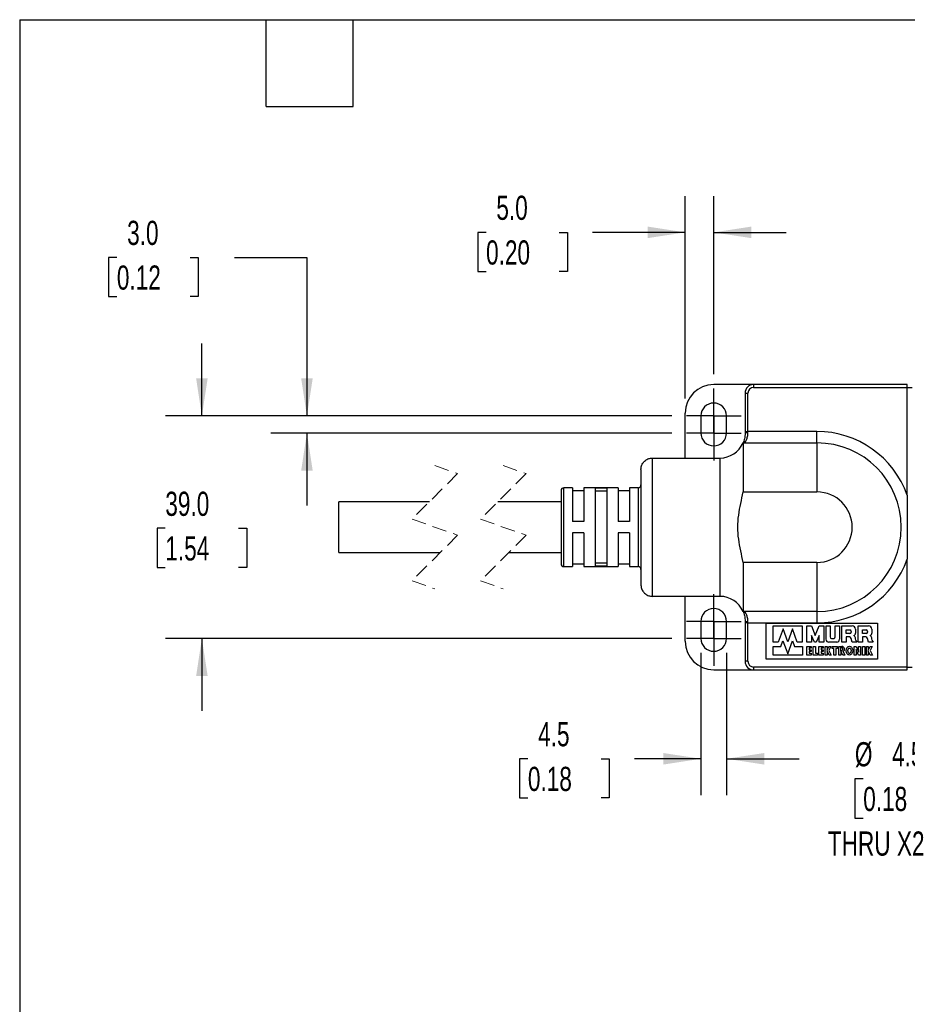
# Model space of a CAD drawing. Header units: millimetres. Extents: x 13 to 546, y 13 to 419.
# Tile 2 of 9: x 13 to 168, y 247 to 419. Entities that reach past the tile are written whole.
import ezdxf

# ---------------------------------------------------------------- set-up
doc = ezdxf.new("R2010")
doc.units = ezdxf.units.MM
doc.header["$LTSCALE"] = 2
for name, pattern in [('SLD-Center', [19.05, 15.24, -1.27, 1.27, -1.27]), ('SLD-Dashed', [1.905, 1.27, -0.635]), ('SLD-Solid', [0])]:
    doc.linetypes.add(name, pattern=pattern)
doc.layers.add('CENTER', color=40, linetype='SLD-Center')
doc.layers.add('DIMENSIONS', color=140, linetype='SLD-Solid', lineweight=25)
doc.layers.add('TEXT', color=140, linetype='SLD-Solid', lineweight=25)
doc.styles.add('SLDTEXTSTYLE0', font='TXT', dxfattribs={"width": 0.7})
doc.dimstyles.new('SLDDIMSTYLE1', dxfattribs={"dimtxt": 4.316016, "dimasz": 6.604, "dimexe": 0, "dimexo": 0.0625, "dimgap": 1.079004, "dimtad": 0, "dimtih": 1, "dimtoh": 1, "dimdec": 1, "dimrnd": 1e-09, "dimzin": 4, "dimdsep": 46, "dimtxsty": 'SLDTEXTSTYLE0', "dimsah": 1, "dimcen": 0.09, "dimadec": 0, "dimazin": 1, "dimtfac": 1, "dimtdec": 1, "dimtmove": 0, "dimatfit": 0, "dimfxl": 0, "dimfrac": 2, "dimtolj": 1, "dimtzin": 12, "dimarcsym": 0})
doc.dimstyles.new('SLDDIMSTYLE3', dxfattribs={"dimtxt": 4.316016, "dimasz": 6.604, "dimexe": 0, "dimexo": 0.0625, "dimgap": 1.079004, "dimtad": 0, "dimtih": 1, "dimtoh": 1, "dimdec": 1, "dimrnd": 1e-09, "dimzin": 12, "dimdsep": 46, "dimtxsty": 'SLDTEXTSTYLE0', "dimsah": 1, "dimcen": 0.09, "dimadec": 0, "dimazin": 3, "dimtfac": 1, "dimtdec": 1, "dimtmove": 0, "dimatfit": 0, "dimfxl": 0, "dimfrac": 2, "dimtolj": 1, "dimtzin": 12, "dimarcsym": 0})
doc.dimstyles.new('SLDDIMSTYLE4', dxfattribs={"dimtxt": 4.316016, "dimasz": 6.604, "dimexe": 0, "dimexo": 0.0625, "dimgap": 1.079004, "dimtad": 0, "dimtih": 1, "dimtoh": 1, "dimdec": 1, "dimrnd": 1e-09, "dimzin": 12, "dimdsep": 46, "dimtxsty": 'SLDTEXTSTYLE0', "dimsah": 1, "dimcen": 0, "dimadec": 0, "dimazin": 3, "dimtfac": 1, "dimtdec": 1, "dimtofl": 0, "dimtmove": 0, "dimatfit": 3, "dimfxl": 0, "dimfrac": 2, "dimtolj": 1, "dimtzin": 12, "dimarcsym": 0})

# ---------------------------------------------------------------- blocks, each defined once
blk = doc.blocks.new('_D_13')
at = {"layer": 'DIMENSIONS'}
for p, q in [((44.63, 349.67), (44.63, 362.37)), ((127.01, 349.67), (38.28, 349.67)), ((38.22, 329.97), (36.77, 329.97)), ((36.77, 329.97), (36.77, 323.11)), ((51.05, 329.97), (52.5, 329.97)), ((52.5, 329.97), (52.5, 323.11)), ((36.77, 323.11), (38.22, 323.11)), ((52.5, 323.11), (51.05, 323.11)), ((127.01, 310.67), (38.28, 310.67)), ((44.63, 310.67), (44.63, 297.97))]:
    blk.add_line(p, q, dxfattribs=at)
for points in [[(44.63, 349.67), (45.65, 356.27), (43.62, 356.27)], [(44.63, 310.67), (43.62, 304.07), (45.65, 304.07)]]:
    blk.add_solid(points, dxfattribs=at)
at = {"layer": 'DIMENSIONS', "char_height": 4.233, "attachment_point": 1, "style": 'SLDTEXTSTYLE0'}
for s, insert in [('39.0', (38.22, 336.39)), ('1.54', (38.22, 328.57))]:
    blk.add_mtext(s, dxfattribs=dict(at, insert=insert))
blk = doc.blocks.new('_D_14')
at = {"layer": 'DIMENSIONS'}
for p, q in [((29.73, 377.44), (28.28, 377.44)), ((28.28, 377.44), (28.28, 370.58)), ((42.56, 377.44), (44.01, 377.44)), ((44.01, 377.44), (44.01, 370.58)), ((50.34, 377.44), (63.04, 377.44)), ((63.04, 377.44), (63.04, 349.67)), ((28.28, 370.58), (29.73, 370.58)), ((44.01, 370.58), (42.56, 370.58)), ((127.01, 349.67), (56.69, 349.67)), ((127.01, 346.67), (56.69, 346.67)), ((63.04, 346.67), (63.04, 333.97))]:
    blk.add_line(p, q, dxfattribs=at)
for points in [[(63.04, 349.67), (64.06, 356.27), (62.03, 356.27)], [(63.04, 346.67), (62.03, 340.07), (64.06, 340.07)]]:
    blk.add_solid(points, dxfattribs=at)
at = {"layer": 'DIMENSIONS', "char_height": 4.233, "attachment_point": 1, "style": 'SLDTEXTSTYLE0'}
for s, insert in [('3.0', (31.53, 383.86)), ('0.12', (29.73, 376.03))]:
    blk.add_mtext(s, dxfattribs=dict(at, insert=insert))
blk = doc.blocks.new('_D_15')
at = {"layer": 'DIMENSIONS'}
for p, q in [((132.09, 308.13), (132.09, 283.24)), ((136.59, 308.13), (136.59, 283.24)), ((101.77, 289.59), (100.32, 289.59)), ((100.32, 289.59), (100.32, 282.73)), ((114.59, 289.59), (116.04, 289.59)), ((116.04, 289.59), (116.04, 282.73)), ((132.09, 289.59), (120.44, 289.59)), ((136.59, 289.59), (149.29, 289.59)), ((100.32, 282.73), (101.77, 282.73)), ((116.04, 282.73), (114.59, 282.73))]:
    blk.add_line(p, q, dxfattribs=at)
for points in [[(132.09, 289.59), (125.49, 290.6), (125.49, 288.57)], [(136.59, 289.59), (143.2, 288.57), (143.2, 290.6)]]:
    blk.add_solid(points, dxfattribs=at)
at = {"layer": 'DIMENSIONS', "char_height": 4.233, "attachment_point": 1, "style": 'SLDTEXTSTYLE0'}
for s, insert in [('4.5', (103.56, 296.01)), ('0.18', (101.77, 288.18))]:
    blk.add_mtext(s, dxfattribs=dict(at, insert=insert))
blk = doc.blocks.new('_D_16')
at = {"layer": 'DIMENSIONS'}
for p, q in [((206.76, 328), (193.85, 279.81)), ((160.54, 286.07), (159.09, 286.07)), ((159.09, 286.07), (159.09, 279.21)), ((173.36, 286.07), (174.81, 286.07)), ((174.81, 286.07), (174.81, 279.21)), ((193.85, 279.81), (182.74, 279.81)), ((159.09, 279.21), (160.54, 279.21)), ((174.81, 279.21), (173.36, 279.21))]:
    blk.add_line(p, q, dxfattribs=at)
blk.add_solid([(206.76, 328), (204.07, 321.88), (206.03, 321.36)], dxfattribs=at)
at = {"layer": 'DIMENSIONS', "char_height": 4.233, "attachment_point": 1, "style": 'SLDTEXTSTYLE0'}
for s, insert in [('%%c', (159.08, 292.5)), ('4.5', (165.59, 292.5)), ('0.18', (160.54, 284.67)), ('THRU X2', (154.34, 276.85))]:
    blk.add_mtext(s, dxfattribs=dict(at, insert=insert))
blk = doc.blocks.new('_D_17')
at = {"layer": 'DIMENSIONS'}
for p, q in [((129.34, 352.71), (129.34, 388.18)), ((134.34, 357), (134.34, 388.18)), ((94.44, 381.83), (92.99, 381.83)), ((92.99, 381.83), (92.99, 374.97)), ((107.27, 381.83), (108.72, 381.83)), ((108.72, 381.83), (108.72, 374.97)), ((129.34, 381.83), (113.12, 381.83)), ((134.34, 381.83), (147.04, 381.83)), ((92.99, 374.97), (94.44, 374.97)), ((108.72, 374.97), (107.27, 374.97))]:
    blk.add_line(p, q, dxfattribs=at)
for points in [[(129.34, 381.83), (122.74, 382.85), (122.74, 380.82)], [(134.34, 381.83), (140.95, 380.82), (140.95, 382.85)]]:
    blk.add_solid(points, dxfattribs=at)
at = {"layer": 'DIMENSIONS', "char_height": 4.233, "attachment_point": 1, "style": 'SLDTEXTSTYLE0'}
for s, insert in [('5.0', (96.24, 388.26)), ('0.20', (94.44, 380.43))]:
    blk.add_mtext(s, dxfattribs=dict(at, insert=insert))
blk = doc.blocks.new('SW_CENTERMARKSYMBOL_0')
at = {"layer": 'CENTER', "color": 0}
for p, q in [((0, 2.54), (0, 4.79)), ((0, 0), (0, 2.54)), ((-2.54, 0), (-4.79, 0)), ((0, 0), (-2.54, 0)), ((0, 0), (0, -2.54)), ((0, 0), (2.54, 0)), ((2.54, 0), (4.79, 0)), ((0, -2.54), (0, -4.79))]:
    blk.add_line(p, q, dxfattribs=at)
blk = doc.blocks.new('SW_CENTERMARKSYMBOL_1')
at = {"layer": 'CENTER', "color": 0}
for p, q in [((0, 2.54), (0, 4.79)), ((0, 0), (0, 2.54)), ((-2.54, 0), (-4.79, 0)), ((0, 0), (-2.54, 0)), ((0, 0), (0, -2.54)), ((0, 0), (2.54, 0)), ((2.54, 0), (4.79, 0)), ((0, -2.54), (0, -4.79))]:
    blk.add_line(p, q, dxfattribs=at)
blk = doc.blocks.new('SW_CENTERMARKSYMBOL_2')
at = {"layer": 'CENTER', "color": 0}
for p, q in [((0, 2.54), (0, 4.79)), ((0, 0), (0, 2.54)), ((-2.54, 0), (-4.79, 0)), ((0, 0), (-2.54, 0)), ((0, 0), (0, -2.54)), ((0, 0), (2.54, 0)), ((2.54, 0), (4.79, 0)), ((0, -2.54), (0, -4.79))]:
    blk.add_line(p, q, dxfattribs=at)
blk = doc.blocks.new('SW_CENTERMARKSYMBOL_3')
at = {"layer": 'CENTER', "color": 0}
for p, q in [((0, 2.54), (0, 4.79)), ((0, 0), (0, 2.54)), ((-2.54, 0), (-4.79, 0)), ((0, 0), (-2.54, 0)), ((0, 0), (0, -2.54)), ((0, 0), (2.54, 0)), ((2.54, 0), (4.79, 0)), ((0, -2.54), (0, -4.79))]:
    blk.add_line(p, q, dxfattribs=at)

msp = doc.modelspace()

# ---------------------------------------------------------------- linework, layer by layer
for p, q in [((141.34, 355.17), (134.34, 355.17)), ((141.34, 355.17), (141.34, 354.67)), ((168.24, 355.17), (141.34, 355.17)), ((141.34, 354.67), (168.24, 354.67)), ((168.24, 354.67), (168.24, 355.17)), ((168.24, 335.79), (168.24, 354.67)), ((168.24, 354.67), (169.14, 354.67)), ((139.84, 353.67), (139.84, 346.94)), ((139.84, 353.67), (140.34, 353.67)), ((140.34, 346.94), (140.34, 353.67)), ((129.34, 342.29), (129.34, 350.17)), ((132.09, 349.67), (132.09, 346.67)), ((136.59, 346.67), (136.59, 349.67)), ((139.84, 346.94), (139.84, 346.69)), ((139.84, 346.94), (140.34, 346.94)), ((140.34, 346.74), (140.34, 346.94)), ((152.44, 346.94), (140.34, 346.94)), ((152.44, 344.94), (152.44, 346.94)), ((139.48, 344.94), (139.48, 336.34)), ((139.48, 344.94), (152.44, 344.94)), ((152.44, 344.94), (152.44, 336.34)), ((123.59, 342.29), (135.44, 342.29)), ((123.59, 318.05), (123.59, 342.29)), ((135.44, 318.05), (135.44, 342.29)), ((121.59, 340.29), (121.59, 320.05)), ((107.59, 336.57), (107.59, 323.77)), ((109.59, 337.07), (108.09, 337.07)), ((108.09, 323.27), (108.09, 337.07)), ((109.59, 337.07), (109.59, 331.17)), ((111.59, 336.57), (109.59, 336.57)), ((117.59, 337.07), (111.59, 337.07)), ((111.59, 337.07), (111.59, 331.17)), ((115.59, 337), (113.59, 337)), ((113.59, 337), (113.59, 323.34)), ((115.59, 336.49), (113.59, 336.49)), ((115.59, 337), (115.59, 323.34)), ((117.59, 337.07), (117.59, 331.17)), ((119.59, 336.57), (117.59, 336.57)), ((121.09, 337.07), (119.59, 337.07)), ((119.59, 337.07), (119.59, 331.17)), ((121.09, 337.07), (121.09, 323.27)), ((139.48, 336.34), (152.44, 336.34)), ((168.24, 335.79), (168.24, 324.56)), ((84.51, 334.62), (68.66, 334.62)), ((68.66, 330.17), (68.66, 334.62)), ((107.59, 334.62), (96.51, 334.62)), ((68.66, 325.72), (68.66, 330.17)), ((111.59, 331.17), (109.59, 331.17)), ((119.59, 331.17), (117.59, 331.17)), ((111.59, 329.17), (109.59, 329.17)), ((109.59, 329.17), (109.59, 323.27)), ((111.59, 329.17), (111.59, 323.27)), ((119.59, 329.17), (117.59, 329.17)), ((117.59, 329.17), (117.59, 323.27)), ((119.59, 329.17), (119.59, 323.27)), ((68.66, 325.72), (86.41, 325.72)), ((98.41, 325.72), (107.59, 325.72)), ((168.24, 305.67), (168.24, 324.56)), ((108.09, 323.27), (109.59, 323.27)), ((109.59, 323.77), (111.59, 323.77)), ((111.59, 323.27), (117.59, 323.27)), ((115.59, 323.85), (113.59, 323.85)), ((115.59, 323.34), (113.59, 323.34)), ((117.59, 323.77), (119.59, 323.77)), ((119.59, 323.27), (121.09, 323.27)), ((139.48, 324), (139.48, 315.4)), ((152.44, 324), (139.48, 324)), ((152.44, 324), (152.44, 315.4)), ((135.44, 318.05), (123.59, 318.05)), ((129.34, 310.17), (129.34, 318.05)), ((152.44, 315.4), (139.48, 315.4)), ((152.44, 315.4), (152.44, 313.4)), ((132.09, 313.67), (132.09, 310.67)), ((136.59, 310.67), (136.59, 313.67)), ((139.84, 313.65), (139.84, 313.4)), ((140.34, 313.4), (139.84, 313.4)), ((139.84, 313.4), (139.84, 306.67)), ((140.34, 313.4), (140.34, 313.6)), ((140.34, 313.4), (152.44, 313.4)), ((140.34, 306.67), (140.34, 313.4)), ((143.54, 313.36), (163.06, 313.36)), ((143.54, 307.03), (143.54, 313.36)), ((144.74, 310), (144.74, 312.86)), ((144.74, 312.86), (149.87, 312.86)), ((146.49, 312.36), (145.63, 310)), ((147.31, 310.11), (146.49, 312.36)), ((148.12, 312.36), (147.31, 310.11)), ((148.98, 310), (148.12, 312.36)), ((149.87, 312.86), (149.87, 310)), ((150.67, 310), (150.67, 312.86)), ((150.67, 312.86), (151.46, 312.86)), ((151.46, 312.86), (152.14, 311.19)), ((152.14, 311.19), (152.82, 312.86)), ((152.82, 312.86), (153.61, 312.86)), ((153.61, 312.86), (153.61, 310)), ((154.02, 312.86), (154.76, 312.86)), ((154.02, 310.53), (154.02, 312.86)), ((154.76, 312.86), (154.76, 310.93)), ((155.65, 310.93), (155.65, 312.86)), ((155.65, 312.86), (156.39, 312.86)), ((156.39, 312.86), (156.39, 310.53)), ((156.8, 312.86), (158.58, 312.86)), ((156.8, 310), (156.8, 312.86)), ((159.67, 310), (159.67, 312.86)), ((159.67, 312.86), (161.44, 312.86)), ((163.06, 313.36), (163.06, 307.03)), ((152, 310), (151.46, 311.21)), ((151.46, 311.21), (151.46, 310)), ((152.82, 311.21), (152.28, 310)), ((152.82, 310), (152.82, 311.21)), ((155.01, 310.66), (155.44, 310.66)), ((157.55, 312.16), (158.17, 312.16)), ((157.55, 311.53), (157.55, 312.16)), ((158.17, 311.53), (157.55, 311.53)), ((157.55, 310.94), (157.55, 310)), ((158.13, 310.94), (157.55, 310.94)), ((158.43, 311.92), (158.43, 311.78)), ((158.63, 310), (158.44, 310.65)), ((159.2, 312.28), (159.2, 311.59)), ((160.41, 311.53), (160.41, 312.16)), ((160.41, 312.16), (161.03, 312.16)), ((161.03, 311.53), (160.41, 311.53)), ((160.99, 310.94), (160.41, 310.94)), ((160.41, 310.94), (160.41, 310)), ((161.29, 311.92), (161.29, 311.78)), ((161.49, 310), (161.3, 310.65)), ((162.06, 312.28), (162.06, 311.59)), ((145.63, 310), (144.74, 310)), ((144.77, 307.76), (144.77, 309.27)), ((144.77, 309.27), (146.13, 309.27)), ((146.13, 309.27), (146.48, 310.23)), ((146.48, 310.23), (147.31, 307.96)), ((147.31, 307.96), (148.13, 310.23)), ((148.13, 310.23), (148.48, 309.27)), ((148.48, 309.27), (149.9, 309.27)), ((149.87, 310), (148.98, 310)), ((149.9, 309.27), (149.9, 307.76)), ((151.46, 310), (150.67, 310)), ((150.67, 309.27), (151.39, 309.27)), ((150.67, 307.76), (150.67, 309.27)), ((151.39, 308.96), (151.04, 308.96)), ((151.04, 308.96), (151.04, 308.7)), ((151.39, 309.27), (151.39, 308.96)), ((151.79, 309.27), (152.16, 309.27)), ((151.79, 307.76), (151.79, 309.27)), ((152.28, 310), (152, 310)), ((152.16, 309.27), (152.16, 308.08)), ((152.79, 307.76), (152.79, 309.27)), ((152.79, 309.27), (153.51, 309.27)), ((153.61, 310), (152.82, 310)), ((153.51, 308.96), (153.16, 308.96)), ((153.16, 308.96), (153.16, 308.7)), ((153.51, 309.27), (153.51, 308.96)), ((153.86, 307.76), (153.86, 309.27)), ((153.86, 309.27), (154.2, 309.27)), ((154.2, 308.6), (154.53, 309.27)), ((154.2, 309.27), (154.2, 308.6)), ((155.92, 310), (154.53, 310)), ((154.53, 309.27), (154.89, 309.27)), ((154.89, 309.27), (154.53, 308.54)), ((155.12, 308.93), (155.12, 309.27)), ((155.12, 309.27), (156.03, 309.27)), ((155.38, 308.93), (155.12, 308.93)), ((155.38, 307.76), (155.38, 308.93)), ((156.03, 308.93), (155.76, 308.93)), ((155.76, 308.93), (155.76, 307.76)), ((156.03, 309.27), (156.03, 308.93)), ((156.27, 309.27), (156.81, 309.27)), ((156.27, 307.76), (156.27, 309.27)), ((156.62, 309.07), (156.71, 309.07)), ((156.62, 308.5), (156.62, 309.07)), ((157.55, 310), (156.8, 310)), ((159.41, 310), (158.63, 310)), ((158.95, 309.27), (159.31, 309.27)), ((158.95, 307.76), (158.95, 309.27)), ((159.31, 309.27), (159.75, 308.28)), ((160.41, 310), (159.67, 310)), ((159.75, 308.28), (159.69, 309.27)), ((159.69, 309.27), (160.06, 309.27)), ((160.06, 309.27), (160.06, 307.76)), ((160.42, 309.27), (160.8, 309.27)), ((160.42, 307.76), (160.42, 309.27)), ((160.8, 309.27), (160.8, 307.76)), ((161.09, 307.76), (161.09, 309.27)), ((161.09, 309.27), (161.42, 309.27)), ((161.42, 308.6), (161.75, 309.27)), ((161.42, 309.27), (161.42, 308.6)), ((162.28, 310), (161.49, 310)), ((161.75, 309.27), (162.11, 309.27)), ((162.11, 309.27), (161.75, 308.54)), ((149.9, 307.76), (144.77, 307.76)), ((151.39, 307.76), (150.67, 307.76)), ((151.04, 308.7), (151.39, 308.7)), ((151.39, 308.39), (151.04, 308.39)), ((151.04, 308.39), (151.04, 308.08)), ((151.04, 308.08), (151.39, 308.08)), ((151.39, 308.7), (151.39, 308.39)), ((151.39, 308.08), (151.39, 307.76)), ((152.5, 307.76), (151.79, 307.76)), ((152.16, 308.08), (152.5, 308.08)), ((152.5, 308.08), (152.5, 307.76)), ((153.51, 307.76), (152.79, 307.76)), ((153.16, 308.7), (153.51, 308.7)), ((153.16, 308.39), (153.16, 308.08)), ((153.51, 308.39), (153.16, 308.39)), ((153.16, 308.08), (153.51, 308.08)), ((153.51, 308.7), (153.51, 308.39)), ((153.51, 308.08), (153.51, 307.76)), ((154.2, 307.76), (153.86, 307.76)), ((154.55, 307.76), (154.2, 308.49)), ((154.2, 308.49), (154.2, 307.76)), ((154.53, 308.54), (154.92, 307.76)), ((154.92, 307.76), (154.55, 307.76)), ((155.76, 307.76), (155.38, 307.76)), ((156.62, 307.76), (156.27, 307.76)), ((156.71, 308.5), (156.62, 308.5)), ((156.96, 307.76), (156.62, 308.44)), ((156.62, 308.44), (156.62, 307.76)), ((157.34, 307.76), (156.96, 307.76)), ((157.02, 308.38), (157.34, 307.76)), ((159.32, 307.76), (158.95, 307.76)), ((159.7, 307.76), (159.29, 308.76)), ((159.29, 308.76), (159.32, 307.76)), ((160.06, 307.76), (159.7, 307.76)), ((160.8, 307.76), (160.42, 307.76)), ((161.42, 307.76), (161.09, 307.76)), ((161.78, 307.76), (161.42, 308.49)), ((161.42, 308.49), (161.42, 307.76)), ((161.75, 308.54), (162.14, 307.76)), ((162.14, 307.76), (161.78, 307.76)), ((140.34, 306.67), (139.84, 306.67)), ((141.34, 305.67), (141.34, 305.17)), ((168.24, 305.67), (141.34, 305.67)), ((163.06, 307.03), (143.54, 307.03)), ((168.24, 305.17), (168.24, 305.67)), ((168.24, 305.67), (169.14, 305.67)), ((134.34, 305.17), (141.34, 305.17)), ((141.34, 305.17), (168.24, 305.17))]:
    msp.add_line(p, q)
at = {"color": 7, "linetype": 'SLD-Dashed', "lineweight": 18}
for p, q in [((85.46, 340.97), (89.46, 339.57)), ((97.46, 340.97), (101.46, 339.57)), ((89.46, 339.57), (81.46, 331.57)), ((101.46, 339.57), (93.46, 331.57)), ((81.46, 331.57), (89.46, 328.77)), ((93.46, 331.57), (101.46, 328.77)), ((89.46, 328.77), (81.46, 320.77)), ((101.46, 328.77), (93.46, 320.77)), ((81.46, 320.77), (85.46, 319.37)), ((93.46, 320.77), (97.46, 319.37))]:
    msp.add_line(p, q, dxfattribs=at)
at = {"flags": 128}
for points in [[(158.23, 307.78), (158.13, 307.76), (158.03, 307.78), (157.93, 307.81), (157.84, 307.87), (157.76, 307.94), (157.69, 308.04), (157.63, 308.15), (157.59, 308.27), (157.56, 308.4), (157.56, 308.53), (157.56, 308.66), (157.59, 308.79), (157.63, 308.91), (157.69, 309.02), (157.76, 309.12), (157.84, 309.19), (157.93, 309.25), (158.03, 309.28), (158.13, 309.3), (158.23, 309.28), (158.33, 309.25), (158.42, 309.19), (158.5, 309.12), (158.57, 309.02), (158.63, 308.91), (158.67, 308.79), (158.7, 308.66), (158.71, 308.53), (158.7, 308.4), (158.67, 308.27), (158.63, 308.15), (158.57, 308.04), (158.5, 307.94), (158.42, 307.87), (158.33, 307.81), (158.23, 307.78)], [(158.18, 308.06), (158.13, 308.06), (158.08, 308.06), (158.04, 308.09), (158, 308.12), (157.96, 308.17), (157.92, 308.23), (157.9, 308.29), (157.88, 308.37), (157.87, 308.45), (157.86, 308.53), (157.87, 308.61), (157.88, 308.69), (157.9, 308.77), (157.92, 308.83), (157.96, 308.89), (158, 308.94), (158.04, 308.97), (158.08, 308.99), (158.13, 309), (158.18, 308.99), (158.22, 308.97), (158.27, 308.94), (158.3, 308.89), (158.34, 308.83), (158.36, 308.77), (158.38, 308.69), (158.4, 308.61), (158.4, 308.53), (158.4, 308.45), (158.38, 308.37), (158.36, 308.29), (158.34, 308.23), (158.3, 308.17), (158.27, 308.12), (158.22, 308.09), (158.18, 308.06)]]:
    msp.add_lwpolyline(points, dxfattribs=at)
for centre, radius, start, end in [((134.34, 350.17), 5, 90, 180), ((141.34, 353.67), 1.5, 90.0001, 180), ((141.34, 353.67), 1, 90, 180), ((134.34, 349.67), 2.25, 360, 180), ((152.44, 330.17), 16.77, 19.5622, 90), ((134.34, 346.67), 2.25, 180, 0), ((135.44, 346.69), 4.4, 270, 336.5336), ((152.44, 330.17), 14.77, 270, 90), ((108.09, 336.57), 0.5, 90.0003, 179.9996), ((121.09, 337.57), 0.5, 270, 0.0003), ((152.44, 330.17), 6.17, 270, 90), ((152.44, 330.17), 16.77, 270, 340.4377), ((108.09, 323.77), 0.5, 180.0004, 269.9997), ((121.09, 322.77), 0.5, 359.9997, 90), ((135.44, 313.65), 4.4, 23.4664, 90), ((134.34, 313.67), 2.25, 360, 180), ((158.58, 312.23), 0.628, 4.4185, 89.9998), ((161.44, 312.23), 0.628, 4.4184, 89.9999), ((134.34, 310.67), 2.25, 180, 0), ((155.03, 310.93), 0.268, 180.0002, 267.0736), ((155.37, 310.93), 0.276, 283.543, 360), ((158.03, 310.53), 0.421, 16.4505, 76.4235), ((158.17, 311.9), 0.267, 4.2195, 90.0003), ((158.17, 311.79), 0.266, 270.0001, 357.2369), ((158.82, 311.59), 0.384, 278.3191, 359.9998), ((158.62, 310.7), 0.57, 9.8051, 63.9996), ((154.57, 310), 4.68, 4.5874, 9.8049), ((160.9, 310.53), 0.421, 16.4508, 76.4232), ((161.03, 311.9), 0.267, 4.2195, 90.0001), ((161.03, 311.79), 0.266, 270, 357.2372), ((161.68, 311.59), 0.384, 278.3189, 0), ((161.49, 310.7), 0.57, 9.8048, 63.9997), ((157.43, 310), 4.68, 4.5873, 9.8053), ((134.34, 310.17), 5, 180, 270), ((154.54, 310.53), 0.523, 180, 268.5679), ((155.86, 310.53), 0.526, 276.5293, 0), ((156.71, 308.79), 0.28, 9.1655, 90.0006), ((156.81, 308.8), 0.468, 297.02, 89.9999), ((159.82, 310.42), 0.581, 184.5876, 226.1325), ((162.68, 310.42), 0.581, 184.5873, 226.1326), ((156.71, 308.78), 0.281, 269.9998, 10.0555), ((141.34, 306.67), 1.5, 180, 269.9999), ((141.34, 306.67), 1, 180, 270)]:
    msp.add_arc(centre, radius, start, end)
for points, knots in [([(139.84, 346.69), (139.84, 346.51), (139.83, 346.16), (139.73, 345.68), (139.62, 345.28), (139.5, 344.97), (139.41, 344.78), (139.36, 344.69), (139.35, 344.67)], [0, 0, 0, 0, 0.257886, 0.495275, 0.699473, 0.859405, 0.96379, 1, 1, 1, 1]), ([(139.8, 344.94), (139.8, 344.95), (139.83, 344.99), (139.94, 345.17), (140.11, 345.51), (140.26, 345.96), (140.33, 346.39), (140.34, 346.62), (140.34, 346.74)], [0, 0, 0, 0, 0.021498, 0.083306, 0.315242, 0.628279, 0.814245, 1, 1, 1, 1]), ([(139.84, 346.69), (139.86, 346.7), (139.9, 346.72), (140.01, 346.73), (140.16, 346.74), (140.28, 346.74), (140.34, 346.74)], [0, 0, 0, 0, 0.084037, 0.300566, 0.621818, 1, 1, 1, 1]), ([(121.59, 340.29), (121.59, 340.3), (121.59, 340.45), (121.64, 340.83), (121.88, 341.39), (122.33, 341.89), (122.93, 342.23), (123.37, 342.27), (123.59, 342.29)], [0, 0, 0, 0, 0.004827, 0.149688, 0.363419, 0.575547, 0.78747, 1, 1, 1, 1]), ([(139.48, 324), (139.35, 324.68), (139.08, 326.03), (138.67, 328.08), (138.52, 330.18), (138.67, 332.27), (139.08, 334.32), (139.35, 335.67), (139.48, 336.34)], [0, 0, 0, 0, 0.165828, 0.331565, 0.500451, 0.66934, 0.834596, 1, 1, 1, 1]), ([(121.59, 320.05), (121.59, 320.05), (121.59, 319.89), (121.64, 319.51), (121.88, 318.95), (122.33, 318.45), (122.93, 318.12), (123.37, 318.07), (123.59, 318.05)], [0, 0, 0, 0, 0.004827, 0.149688, 0.363419, 0.575547, 0.78747, 1, 1, 1, 1]), ([(139.4, 315.58), (139.43, 315.52), (139.5, 315.36), (139.62, 315.07), (139.73, 314.66), (139.83, 314.18), (139.84, 313.83), (139.84, 313.65)], [0, 0, 0, 0, 0.093294, 0.262253, 0.477328, 0.727105, 1, 1, 1, 1]), ([(140.34, 313.6), (140.34, 313.72), (140.33, 313.96), (140.26, 314.39), (140.11, 314.83), (139.93, 315.18), (139.83, 315.35), (139.8, 315.39), (139.8, 315.4)], [0, 0, 0, 0, 0.186445, 0.369355, 0.692144, 0.91622, 0.97995, 1, 1, 1, 1]), ([(140.34, 313.6), (140.28, 313.6), (140.16, 313.6), (140.01, 313.62), (139.9, 313.62), (139.86, 313.64), (139.84, 313.65)], [0, 0, 0, 0, 0.378182, 0.699434, 0.915963, 1, 1, 1, 1])]:
    msp.add_open_spline(points, degree=3, knots=knots)
at = {"layer": 'TEXT'}
for p, q in [((12.7, 419.1), (546.1, 419.1)), ((12.7, 419.1), (12.7, 12.7)), ((55.88, 403.86), (55.88, 419.1)), ((71.12, 403.86), (71.12, 419.1)), ((55.88, 403.86), (71.12, 403.86))]:
    msp.add_line(p, q, dxfattribs=at)

# ---------------------------------------------------------------- block references
at = {"layer": 'CENTER'}
for name, p in [('SW_CENTERMARKSYMBOL_0', (134.34, 349.67)), ('SW_CENTERMARKSYMBOL_1', (134.34, 346.67)), ('SW_CENTERMARKSYMBOL_2', (134.34, 313.67)), ('SW_CENTERMARKSYMBOL_3', (134.34, 310.67))]:
    msp.add_blockref(name, p, dxfattribs=at)

# ---------------------------------------------------------------- dimensions: what is measured, and where the dimension line sits
at = {"layer": 'DIMENSIONS'}
for base, p1, p2, dimstyle, picture, middle in [((129.34, 381.83), (134.34, 354.46), (129.34, 350.17), 'SLDDIMSTYLE1', '_D_17', (100.86, 381.83)), ((136.59, 289.59), (132.09, 310.67), (136.59, 310.67), 'SLDDIMSTYLE3', '_D_15', (108.18, 289.59))]:
    dim = msp.add_linear_dim(base=base, p1=p1, p2=p2, dimstyle=dimstyle, dxfattribs=at)
    dim.commit()
    dim.dimension.update_dxf_attribs({"geometry": picture, "text_midpoint": middle, "dimtype": 160})
for base, p1, p2, picture, middle in [((63.04, 349.67), (129.55, 346.67), (129.55, 349.67), '_D_14', (63.04, 377.44)), ((44.63, 310.67), (129.55, 349.67), (129.55, 310.67), '_D_13', (44.63, 329.97))]:
    dim = msp.add_linear_dim(base=base, p1=p1, p2=p2, angle=90, dimstyle='SLDDIMSTYLE1', dxfattribs=at)
    dim.commit()
    dim.dimension.update_dxf_attribs({"geometry": picture, "text_midpoint": middle, "dimtype": 160})
dim = msp.add_diameter_dim_2p(p1=(207.93, 332.34), p2=(206.76, 328), text='<>\\PTHRU X2', dimstyle='SLDDIMSTYLE4', dxfattribs=at)
dim.commit()
dim.dimension.update_dxf_attribs({"geometry": '_D_16', "text_midpoint": (166.95, 282.64), "dimtype": 163})

doc.saveas('drawing.dxf')
